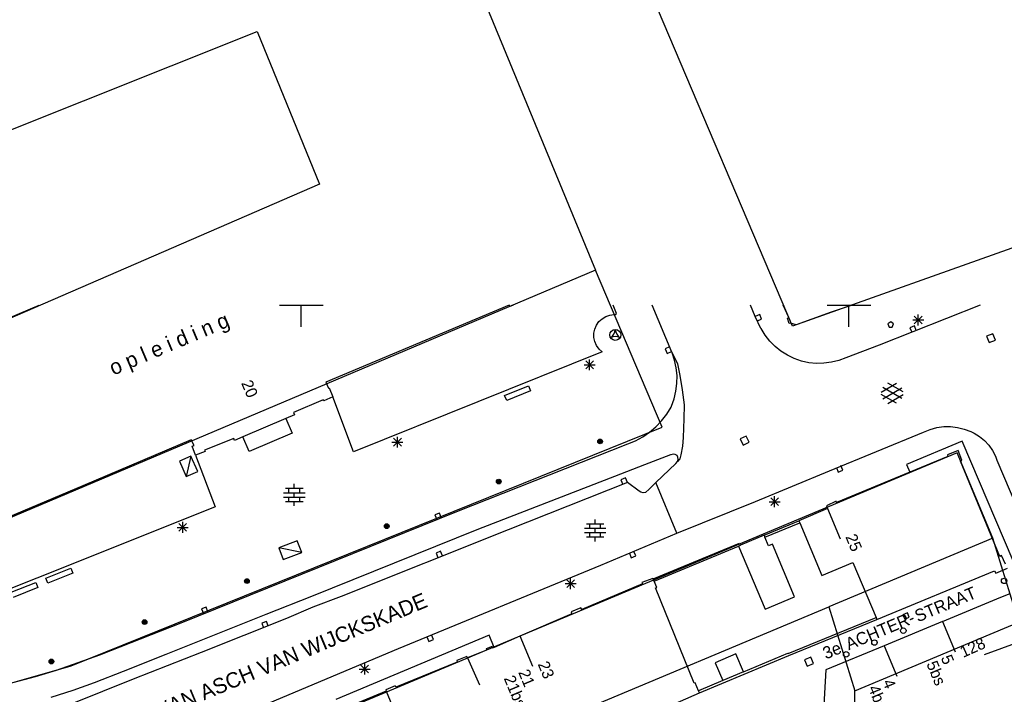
# Model space of a CAD drawing. Header units: millimetres. Extents: x 135944 to 142000, y 454200 to 456692.
# Tile 119 of 185: x 136724 to 136814, y 456464 to 456526. Entities that reach past the tile are written whole.
import ezdxf
from ezdxf.enums import TextEntityAlignment as Align

# ---------------------------------------------------------------- set-up
doc = ezdxf.new("R2010")
doc.units = ezdxf.units.MM
doc.layers.add('TotaalGBKN2013_Bistad', color=251, linetype='Continuous')
doc.layers.add('TotaalGBKN2013X$0$Contouren', color=251, linetype='Continuous')
doc.styles.add('TotaalGBKN2013X$0$GBKN binnenstad 2009$0$Standard', font='txt')

msp = doc.modelspace()

# ---------------------------------------------------------------- linework, layer by layer
at = {"layer": 'TotaalGBKN2013_Bistad'}
for p, q in [((136716.738, 456496.051), (136726.063, 456500)), ((136748, 456500), (136750, 456500)), ((136750, 456500), (136752, 456500)), ((136750, 456498), (136750, 456500)), ((136768.992, 456499.992), (136752.237, 456492.968)), ((136769.063, 456499.88), (136768.992, 456499.992)), ((136769.352, 456500), (136769.063, 456499.88)), ((136778.79, 456499.24), (136778.477, 456500)), ((136783.825, 456495.71), (136782.021, 456500)), ((136791.442, 456498.94), (136791.009, 456500)), ((136794.503, 456498.851), (136794.001, 456500)), ((136798.393, 456499.35), (136795.179, 456498.195)), ((136798, 456500), (136800, 456500)), ((136800.305, 456500), (136798.393, 456499.35)), ((136800, 456500), (136802, 456500)), ((136800, 456498), (136800, 456500)), ((136811.992, 456500), (136802.759, 456496.345)), ((136776.951, 456498.166), (136777.175, 456498.485)), ((136777.175, 456498.485), (136777.459, 456498.752)), ((136777.459, 456498.752), (136777.792, 456498.955)), ((136777.792, 456498.955), (136778.158, 456499.086)), ((136778.158, 456499.086), (136778.544, 456499.14)), ((136778.544, 456499.14), (136778.67, 456499.14)), ((136778.67, 456499.14), (136778.79, 456499.24)), ((136791.851, 456499.135), (136791.438, 456498.958)), ((136791.966, 456497.87), (136791.442, 456498.94)), ((136791.615, 456498.544), (136792.028, 456498.721)), ((136792.028, 456498.721), (136791.851, 456499.135)), ((136794.377, 456498.793), (136794.503, 456498.851)), ((136794.549, 456498.303), (136794.377, 456498.793)), ((136803.814, 456498.464), (136803.564, 456498.282)), ((136804.064, 456498.282), (136803.814, 456498.464)), ((136805.825, 456498.637), (136806.825, 456498.637)), ((136805.971, 456498.283), (136806.679, 456498.991)), ((136806.679, 456498.283), (136805.971, 456498.991)), ((136806.325, 456498.137), (136806.325, 456499.137)), ((136776.719, 456497.426), (136776.797, 456497.808)), ((136776.797, 456497.808), (136776.951, 456498.166)), ((136791.98, 456497.844), (136791.966, 456497.87)), ((136792.341, 456497.252), (136791.98, 456497.844)), ((136794.657, 456498.334), (136794.549, 456498.303)), ((136795.179, 456498.195), (136794.657, 456498.334)), ((136803.564, 456498.282), (136803.668, 456497.964)), ((136803.668, 456497.964), (136803.961, 456497.964)), ((136803.961, 456497.964), (136804.064, 456498.282)), ((136805.985, 456498.098), (136805.567, 456497.932)), ((136805.567, 456497.932), (136805.733, 456497.514)), ((136806.152, 456497.68), (136805.985, 456498.098)), ((136776.721, 456497.037), (136776.719, 456497.426)), ((136776.801, 456496.656), (136776.721, 456497.037)), ((136776.958, 456496.299), (136776.801, 456496.656)), ((136792.768, 456496.706), (136792.341, 456497.252)), ((136793.255, 456496.212), (136792.768, 456496.706)), ((136813.147, 456497.379), (136812.571, 456497.149)), ((136812.571, 456497.149), (136812.801, 456496.573)), ((136812.801, 456496.573), (136813.377, 456496.803)), ((136813.377, 456496.803), (136813.147, 456497.379)), ((136777.184, 456495.982), (136776.958, 456496.299)), ((136777.47, 456495.717), (136777.184, 456495.982)), ((136783.633, 456496.169), (136783.218, 456495.995)), ((136783.218, 456495.995), (136783.393, 456495.58)), ((136783.393, 456495.58), (136783.808, 456495.755)), ((136793.795, 456495.778), (136793.255, 456496.212)), ((136794.382, 456495.408), (136793.795, 456495.778)), ((136802.759, 456496.345), (136799.732, 456495.181)), ((136777.47, 456495.717), (136754.774, 456486.588)), ((136775.968, 456494.184), (136776.676, 456494.892)), ((136776.676, 456494.184), (136775.968, 456494.892)), ((136776.322, 456494.038), (136776.322, 456495.038)), ((136783.851, 456495.647), (136783.825, 456495.71)), ((136783.825, 456495.71), (136784.339, 456494.64)), ((136784.079, 456494.967), (136783.851, 456495.647)), ((136784.23, 456494.266), (136784.079, 456494.967)), ((136795.007, 456495.109), (136794.382, 456495.408)), ((136795.663, 456494.884), (136795.007, 456495.109)), ((136796.34, 456494.736), (136795.663, 456494.884)), ((136799.083, 456494.936), (136798.411, 456494.767)), ((136799.732, 456495.181), (136799.083, 456494.936)), ((136775.822, 456494.538), (136776.822, 456494.538)), ((136784.303, 456493.553), (136784.23, 456494.266)), ((136784.339, 456494.64), (136784.572, 456493.576)), ((136797.03, 456494.666), (136796.34, 456494.736)), ((136797.724, 456494.677), (136797.03, 456494.666)), ((136798.411, 456494.767), (136797.724, 456494.677)), ((136784.295, 456492.836), (136784.303, 456493.553)), ((136784.572, 456493.576), (136784.784, 456492.253)), ((136752.237, 456492.968), (136752.477, 456492.41)), ((136752.477, 456492.41), (136752.557, 456492.434)), ((136752.557, 456492.434), (136752.889, 456491.611)), ((136768.565, 456491.729), (136770.737, 456492.628)), ((136770.928, 456492.166), (136768.756, 456491.267)), ((136770.737, 456492.628), (136770.928, 456492.166)), ((136784.208, 456492.125), (136784.295, 456492.836)), ((136784.784, 456492.253), (136784.95, 456490.9)), ((136802.951, 456492.054), (136804.353, 456492.863)), ((136803.088, 456491.441), (136804.821, 456492.44)), ((136804.821, 456491.452), (136803.089, 456492.454)), ((136804.951, 456492.071), (136803.565, 456492.872)), ((136752.011, 456491.34), (136749.275, 456490.182)), ((136752.045, 456491.26), (136752.011, 456491.34)), ((136752.889, 456491.611), (136752.045, 456491.26)), ((136754.774, 456486.588), (136752.889, 456491.611)), ((136768.756, 456491.267), (136768.565, 456491.729)), ((136783.799, 456490.753), (136784.042, 456491.428)), ((136784.042, 456491.428), (136784.208, 456492.125)), ((136804.352, 456491.031), (136802.951, 456491.84)), ((136803.565, 456491.022), (136804.951, 456491.822)), ((136783.362, 456490.029), (136783.756, 456490.673)), ((136783.756, 456490.673), (136783.799, 456490.753)), ((136784.95, 456490.9), (136784.927, 456489.6)), ((136748.59, 456489.636), (136744.661, 456487.949)), ((136749.368, 456489.97), (136748.59, 456489.636)), ((136748.59, 456489.636), (136749.16, 456488.288)), ((136749.275, 456490.182), (136749.368, 456489.97)), ((136782.901, 456489.43), (136783.362, 456490.029)), ((136784.927, 456489.6), (136784.87, 456487.91)), ((136781.803, 456488.395), (136782.379, 456488.884)), ((136782.379, 456488.884), (136782.901, 456489.43)), ((136806.823, 456488.403), (136807.41, 456488.643)), ((136807.41, 456488.643), (136808.023, 456488.808)), ((136808.023, 456488.808), (136808.652, 456488.894)), ((136808.652, 456488.894), (136809.286, 456488.9)), ((136809.286, 456488.9), (136809.916, 456488.827)), ((136809.916, 456488.827), (136810.532, 456488.675)), ((136810.532, 456488.675), (136811.124, 456488.447)), ((136739.953, 456487.693), (136730.065, 456483.483)), ((136740.229, 456487.185), (136739.953, 456487.693)), ((136743.838, 456487.827), (136741.171, 456486.742)), ((136743.897, 456487.621), (136743.838, 456487.827)), ((136744.661, 456487.949), (136743.897, 456487.621)), ((136745.244, 456486.624), (136744.661, 456487.949)), ((136749.16, 456488.288), (136745.244, 456486.624)), ((136758.426, 456487.122), (136759.134, 456487.83)), ((136759.134, 456487.122), (136758.426, 456487.83)), ((136758.78, 456486.976), (136758.78, 456487.976)), ((136780.512, 456487.613), (136781.178, 456487.97)), ((136781.178, 456487.97), (136781.803, 456488.395)), ((136784.87, 456487.91), (136784.812, 456487.12)), ((136790.627, 456488.037), (136790.068, 456487.768)), ((136790.068, 456487.768), (136790.337, 456487.209)), ((136790.896, 456487.478), (136790.627, 456488.037)), ((136798.235, 456484.845), (136806.823, 456488.403)), ((136811.124, 456488.447), (136811.431, 456488.293)), ((136811.431, 456488.293), (136811.93, 456487.988)), ((136811.93, 456487.988), (136812.382, 456487.617)), ((136740.034, 456487.122), (136740.229, 456487.185)), ((136740.348, 456486.298), (136740.034, 456487.122)), ((136758.28, 456487.476), (136759.28, 456487.476)), ((136764.188, 456481.14), (136779.812, 456487.329)), ((136779.812, 456487.329), (136780.512, 456487.613)), ((136784.812, 456487.12), (136784.664, 456486.311)), ((136790.337, 456487.209), (136790.896, 456487.478)), ((136810.352, 456487.577), (136805.267, 456485.44)), ((136815.008, 456476.627), (136810.352, 456487.577)), ((136812.382, 456487.617), (136812.78, 456487.189)), ((136812.78, 456487.189), (136813.116, 456486.71)), ((136739.922, 456486.191), (136738.879, 456485.729)), ((136739.922, 456486.191), (136739.498, 456484.331)), ((136740.541, 456484.793), (136739.922, 456486.191)), ((136741.21, 456486.631), (136740.348, 456486.298)), ((136740.348, 456486.298), (136742.148, 456481.569)), ((136741.171, 456486.742), (136741.21, 456486.631)), ((136783.723, 456486.311), (136781.342, 456485.421)), ((136783.743, 456486.321), (136783.723, 456486.311)), ((136783.939, 456486.375), (136783.743, 456486.321)), ((136784.141, 456486.35), (136783.939, 456486.375)), ((136784.318, 456486.25), (136784.141, 456486.35)), ((136784.385, 456486.112), (136784.318, 456486.25)), ((136784.556, 456485.951), (136784.353, 456485.709)), ((136784.353, 456485.709), (136784.408, 456485.907)), ((136784.408, 456485.907), (136784.385, 456486.112)), ((136784.664, 456486.311), (136784.556, 456485.951)), ((136809.026, 456486.156), (136805.564, 456484.731)), ((136809.979, 456486.702), (136808.996, 456486.327)), ((136808.996, 456486.327), (136809.026, 456486.156)), ((136810.323, 456485.821), (136809.979, 456486.702)), ((136813.116, 456486.71), (136813.383, 456486.19)), ((136813.383, 456486.19), (136813.514, 456485.845)), ((136738.879, 456485.729), (136739.498, 456484.331)), ((136781.342, 456485.421), (136779.155, 456484.543)), ((136782.369, 456483.787), (136784.196, 456485.521)), ((136784.196, 456485.521), (136784.353, 456485.709)), ((136798.853, 456485.161), (136799.024, 456484.745)), ((136799.44, 456484.917), (136799.269, 456485.333)), ((136805.267, 456485.44), (136805.564, 456484.731)), ((136810.202, 456485.757), (136810.323, 456485.821)), ((136813.771, 456477.025), (136810.202, 456485.757)), ((136813.514, 456485.845), (136815.329, 456481.535)), ((136739.498, 456484.331), (136740.541, 456484.793)), ((136779.155, 456484.543), (136766.017, 456479.46)), ((136779.605, 456484.207), (136779.186, 456484.041)), ((136779.77, 456483.788), (136779.605, 456484.207)), ((136791.476, 456482.072), (136798.235, 456484.845)), ((136805.564, 456484.731), (136798.869, 456481.976)), ((136799.024, 456484.745), (136799.44, 456484.917)), ((136730.065, 456483.483), (136723.201, 456480.604)), ((136748.561, 456483.266), (136750.161, 456483.266)), ((136748.861, 456482.866), (136748.861, 456483.266)), ((136749.361, 456483.266), (136749.361, 456483.666)), ((136749.861, 456482.866), (136749.861, 456483.266)), ((136779.782, 456483.792), (136768.882, 456479.485)), ((136779.186, 456484.041), (136779.352, 456483.623)), ((136780.849, 456482.991), (136779.782, 456483.792)), ((136781.763, 456483.187), (136781.43, 456482.887)), ((136782.369, 456483.787), (136781.763, 456483.187)), ((136784.299, 456479.161), (136782.369, 456483.787)), ((136748.381, 456482.866), (136750.341, 456482.866)), ((136748.381, 456482.466), (136750.341, 456482.466)), ((136748.861, 456482.066), (136748.861, 456482.466)), ((136749.361, 456482.466), (136749.361, 456482.866)), ((136749.861, 456482.066), (136749.861, 456482.466)), ((136780.998, 456482.902), (136780.849, 456482.991)), ((136781.212, 456482.855), (136780.998, 456482.902)), ((136781.43, 456482.887), (136781.212, 456482.855)), ((136792.863, 456481.68), (136793.571, 456482.388)), ((136793.571, 456481.68), (136792.863, 456482.388)), ((136793.217, 456481.534), (136793.217, 456482.534)), ((136742.148, 456481.569), (136729.46, 456476.499)), ((136748.561, 456482.066), (136750.161, 456482.066)), ((136749.361, 456481.666), (136749.361, 456482.066)), ((136784.299, 456479.161), (136791.476, 456482.072)), ((136792.717, 456482.034), (136793.717, 456482.034)), ((136798.049, 456481.41), (136795.43, 456480.309)), ((136798.84, 456482.087), (136797.966, 456481.676)), ((136797.966, 456481.676), (136798.049, 456481.41)), ((136798.049, 456481.41), (136799.203, 456478.641)), ((136798.869, 456481.976), (136798.84, 456482.087)), ((136739.046, 456470.995), (136764.188, 456481.14)), ((136762.614, 456481.004), (136762.196, 456480.838)), ((136762.196, 456480.838), (136762.362, 456480.419)), ((136762.781, 456480.586), (136762.614, 456481.004)), ((136738.671, 456479.695), (136739.671, 456479.695)), ((136738.817, 456479.341), (136739.525, 456480.049)), ((136739.525, 456479.341), (136738.817, 456480.049)), ((136739.171, 456479.195), (136739.171, 456480.195)), ((136775.852, 456479.622), (136777.812, 456479.622)), ((136776.032, 456480.022), (136777.632, 456480.022)), ((136776.332, 456479.622), (136776.332, 456480.022)), ((136776.832, 456480.022), (136776.832, 456480.422)), ((136776.832, 456479.222), (136776.832, 456479.622)), ((136777.332, 456479.622), (136777.332, 456480.022)), ((136792.25, 456478.972), (136795.43, 456480.309)), ((136792.328, 456478.788), (136795.507, 456480.125)), ((136795.43, 456480.309), (136795.507, 456480.125)), ((136795.507, 456480.125), (136797.531, 456475.313)), ((136766.017, 456479.46), (136750.93, 456473.383)), ((136768.882, 456479.485), (136753.638, 456473.398)), ((136775.852, 456479.222), (136777.812, 456479.222)), ((136776.032, 456478.822), (136777.632, 456478.822)), ((136776.332, 456478.822), (136776.332, 456479.222)), ((136776.832, 456478.422), (136776.832, 456478.822)), ((136777.332, 456478.822), (136777.332, 456479.222)), ((136777.356, 456476.255), (136784.299, 456479.161)), ((136792.25, 456478.972), (136790.092, 456478.064)), ((136792.25, 456478.972), (136792.328, 456478.788)), ((136792.657, 456478.005), (136792.328, 456478.788)), ((136749.637, 456478.473), (136747.946, 456477.832)), ((136750.042, 456477.404), (136747.946, 456477.832)), ((136747.946, 456477.832), (136748.351, 456476.763)), ((136750.042, 456477.404), (136749.637, 456478.473)), ((136782.114, 456474.991), (136790.011, 456478.262)), ((136782.221, 456474.787), (136789.926, 456477.979)), ((136789.926, 456477.979), (136790.092, 456478.064)), ((136789.926, 456477.979), (136792.354, 456472.216)), ((136790.011, 456478.262), (136790.092, 456478.064)), ((136793.017, 456478.157), (136792.657, 456478.005)), ((136795.041, 456473.346), (136793.017, 456478.157)), ((136748.351, 456476.763), (136750.042, 456477.404)), ((136762.721, 456477.522), (136762.303, 456477.356)), ((136762.303, 456477.356), (136762.469, 456476.937)), ((136762.888, 456477.104), (136762.721, 456477.522)), ((136779.952, 456477.336), (136780.123, 456476.92)), ((136780.123, 456476.92), (136780.539, 456477.092)), ((136780.539, 456477.092), (136780.368, 456477.508)), ((136813.937, 456477.118), (136813.771, 456477.025)), ((136814.304, 456476.327), (136813.937, 456477.118)), ((136729.46, 456476.499), (136717.423, 456471.73)), ((136726.688, 456475.065), (136728.966, 456475.967)), ((136728.966, 456475.967), (136729.15, 456475.502)), ((136758.87, 456468.626), (136777.356, 456476.255)), ((136797.531, 456475.313), (136800.362, 456476.503)), ((136800.362, 456476.503), (136802.485, 456471.462)), ((136813.399, 456475.51), (136814.466, 456475.979)), ((136729.15, 456475.502), (136726.873, 456474.6)), ((136802.556, 456471.293), (136813.301, 456475.739)), ((136813.301, 456475.739), (136813.399, 456475.51)), ((136723.5, 456473.767), (136725.757, 456474.661)), ((136725.941, 456474.196), (136723.685, 456473.302)), ((136725.757, 456474.661), (136725.941, 456474.196)), ((136726.873, 456474.6), (136726.688, 456475.065)), ((136774.09, 456474.563), (136775.09, 456474.563)), ((136774.236, 456474.209), (136774.944, 456474.917)), ((136774.944, 456474.209), (136774.236, 456474.917)), ((136774.59, 456474.063), (136774.59, 456475.063)), ((136781.144, 456474.546), (136775.622, 456472.208)), ((136782.093, 456475.032), (136781.106, 456474.657)), ((136781.106, 456474.657), (136781.144, 456474.546)), ((136782.114, 456474.991), (136782.093, 456475.032)), ((136782.221, 456474.787), (136782.114, 456474.991)), ((136782.458, 456474.215), (136782.221, 456474.787)), ((136782.355, 456474.173), (136782.458, 456474.215)), ((136785.874, 456465.457), (136782.355, 456474.173)), ((136750.93, 456473.383), (136746.774, 456471.754)), ((136753.638, 456473.398), (136751.043, 456472.405)), ((136792.354, 456472.216), (136795.041, 456473.346)), ((136808.546, 456471.093), (136813.86, 456473.313)), ((136813.86, 456473.313), (136814.729, 456473.656)), ((136741.324, 456472.418), (136740.902, 456472.263)), ((136741.479, 456471.996), (136741.324, 456472.418)), ((136751.043, 456472.405), (136748.646, 456471.389)), ((136746.774, 456471.754), (136737.63, 456468.098)), ((136740.902, 456472.263), (136741.057, 456471.841)), ((136774.698, 456471.804), (136769.966, 456469.755)), ((136775.523, 456472.364), (136774.654, 456471.974)), ((136774.654, 456471.974), (136774.698, 456471.804)), ((136775.622, 456472.208), (136775.523, 456472.364)), ((136805.335, 456471.898), (136804.92, 456471.725)), ((136804.92, 456471.725), (136805.093, 456471.31)), ((136805.093, 456471.31), (136805.508, 456471.483)), ((136805.508, 456471.483), (136805.335, 456471.898)), ((136731.597, 456468.056), (136739.046, 456470.995)), ((136748.646, 456471.389), (136740.851, 456468.272)), ((136746.809, 456471.115), (136746.391, 456470.949)), ((136746.391, 456470.949), (136746.557, 456470.531)), ((136746.975, 456470.697), (136746.809, 456471.115)), ((136794.446, 456468.192), (136802.485, 456471.462)), ((136794.521, 456468.007), (136802.556, 456471.293)), ((136802.485, 456471.462), (136802.556, 456471.293)), ((136808.546, 456471.093), (136803.229, 456468.873)), ((136808.541, 456471.104), (136809.692, 456468.334)), ((136767.167, 456469.86), (136753.143, 456463.985)), ((136761.476, 456469.699), (136761.647, 456469.283)), ((136762.063, 456469.455), (136761.892, 456469.871)), ((136767.624, 456468.741), (136767.167, 456469.86)), ((136769.966, 456469.755), (136767.624, 456468.741)), ((136769.954, 456469.783), (136771.108, 456467.014)), ((136761.647, 456469.283), (136762.063, 456469.455)), ((136767.414, 456468.805), (136766.892, 456468.621)), ((136767.448, 456468.665), (136767.414, 456468.805)), ((136803.229, 456468.873), (136797.899, 456466.684)), ((136803.22, 456468.894), (136804.371, 456466.124)), ((136815.519, 456469.213), (136812.352, 456468.051)), ((136727.658, 456466.655), (136731.597, 456468.056)), ((136737.63, 456468.098), (136733.745, 456466.526)), ((136740.851, 456468.272), (136734.64, 456465.833)), ((136752.361, 456465.886), (136758.87, 456468.626)), ((136765.126, 456467.916), (136764.192, 456467.551)), ((136765.174, 456467.77), (136765.126, 456467.916)), ((136766.92, 456468.491), (136765.174, 456467.77)), ((136766.892, 456468.621), (136766.92, 456468.491)), ((136767.624, 456468.741), (136767.448, 456468.665)), ((136786.361, 456464.575), (136794.521, 456468.007)), ((136789.689, 456468.135), (136787.791, 456467.336)), ((136790.372, 456466.516), (136789.689, 456468.135)), ((136790.372, 456466.516), (136794.433, 456468.224)), ((136794.433, 456468.224), (136794.446, 456468.192)), ((136755.436, 456466.407), (136756.144, 456467.115)), ((136756.144, 456466.407), (136755.436, 456467.115)), ((136755.79, 456466.261), (136755.79, 456467.261)), ((136764.22, 456467.401), (136758.626, 456465.108)), ((136764.192, 456467.551), (136764.22, 456467.401)), ((136765.174, 456467.77), (136766.281, 456465.328)), ((136787.791, 456467.336), (136788.475, 456465.715)), ((136796.517, 456467.843), (136795.945, 456467.603)), ((136795.945, 456467.603), (136796.185, 456467.031)), ((136796.185, 456467.031), (136796.757, 456467.271)), ((136796.757, 456467.271), (136796.517, 456467.843)), ((136723.196, 456465.414), (136725.725, 456466.08)), ((136725.725, 456466.08), (136727.658, 456466.655)), ((136733.745, 456466.526), (136731.103, 456465.516)), ((136755.29, 456466.761), (136756.29, 456466.761)), ((136790.372, 456466.516), (136788.475, 456465.715)), ((136797.899, 456466.684), (136797.686, 456462.954)), ((136734.64, 456465.833), (136725.02, 456461.975)), ((136731.103, 456465.516), (136729.129, 456464.796)), ((136729.962, 456456.535), (136752.361, 456465.886)), ((136758.567, 456465.238), (136757.718, 456464.851)), ((136758.626, 456465.108), (136758.567, 456465.238)), ((136785.975, 456465.498), (136785.874, 456465.457)), ((136786.261, 456464.782), (136785.975, 456465.498)), ((136788.475, 456465.715), (136786.261, 456464.782)), ((136729.129, 456464.796), (136727.13, 456464.153)), ((136757.754, 456464.754), (136749.642, 456461.41)), ((136757.718, 456464.851), (136757.754, 456464.754)), ((136757.754, 456464.754), (136758.908, 456461.985)), ((136783.364, 456463.272), (136786.361, 456464.575)), ((136786.361, 456464.575), (136786.261, 456464.782))]:
    msp.add_line(p, q, dxfattribs=at)
for centre, radius in [((136778.669, 456497.268), 0.5), ((136777.276, 456487.545), 0.215), ((136777.276, 456487.545), 0.155), ((136777.276, 456487.545), 0.095), ((136777.276, 456487.545), 0.035), ((136768.032, 456483.876), 0.215), ((136768.032, 456483.876), 0.155), ((136768.032, 456483.876), 0.095), ((136768.032, 456483.876), 0.035), ((136757.8, 456479.807), 0.215), ((136757.8, 456479.807), 0.155), ((136757.8, 456479.807), 0.095), ((136757.8, 456479.807), 0.035), ((136745.038, 456474.797), 0.215), ((136745.038, 456474.797), 0.155), ((136745.038, 456474.797), 0.095), ((136745.038, 456474.797), 0.035), ((136814.171, 456474.812), 0.25), ((136735.69, 456471.05), 0.215), ((136735.69, 456471.05), 0.155), ((136735.69, 456471.05), 0.095), ((136735.69, 456471.05), 0.035), ((136804.965, 456470.27), 0.25), ((136802.333, 456469.176), 0.25), ((136799.747, 456468.103), 0.25), ((136727.18, 456467.45), 0.215), ((136727.18, 456467.45), 0.155), ((136727.18, 456467.45), 0.095), ((136727.18, 456467.45), 0.035)]:
    msp.add_circle(centre, radius, dxfattribs=at)
for centre, radius, start, end in [((136777.687, 456497.836), 0.984, 303.89611, 356.03804), ((136779.649, 456497.835), 0.982, 183.93068, 236.24524), ((136778.669, 456496.119), 0.999, 64.2764, 115.72044)]:
    msp.add_arc(centre, radius, start, end, dxfattribs=at)
at = {"layer": 'TotaalGBKN2013X$0$Contouren'}
for p, q in [((136794.859, 456498.066), (136764.322, 456569.982)), ((136751.6, 456564.35), (136776.864, 456503.186)), ((136716.549, 456513.247), (136745.966, 456524.979)), ((136745.966, 456524.979), (136751.676, 456511.037)), ((136842.052, 456514.908), (136794.859, 456498.066)), ((136751.676, 456511.037), (136708.805, 456492.478)), ((136776.864, 456503.186), (136715.168, 456477.07)), ((136782.934, 456488.838), (136776.864, 456503.186)), ((136728.994, 456467.055), (136782.934, 456488.838)), ((136809.893, 456486.494), (136729.926, 456453)), ((136813.125, 456478.707), (136809.893, 456486.494)), ((136813.125, 456478.707), (136798.156, 456472.437)), ((136815.523, 456471.039), (136813.125, 456478.707)), ((136733.223, 456445.241), (136798.156, 456472.437)), ((136798.156, 456472.437), (136800.554, 456464.77)), ((136800.554, 456464.77), (136815.523, 456471.039)), ((136722.487, 456465.19), (136728.994, 456467.055)), ((136801.05, 456422.481), (136800.554, 456464.77))]:
    msp.add_line(p, q, dxfattribs=at)

# ---------------------------------------------------------------- texts
at = {"layer": 'TotaalGBKN2013_Bistad', "style": 'TotaalGBKN2013X$0$GBKN binnenstad 2009$0$Standard'}
msp.add_text('o p l e i d i n g', height=1.4, rotation=22.9522, dxfattribs=at).set_placement((136737.999, 456496.306), align=Align.MIDDLE)
for s, rotation, p in [('20', 293.2014, (136745.597, 456491.634)), ('128', 24.1651, (136812.361, 456469.219))]:
    msp.add_text(s, height=1.054, rotation=rotation, dxfattribs=at).set_placement(p, align=Align.MIDDLE_RIGHT)
for s, rotation, p in [('25', 292.3711, (136800.153, 456479.035)), ('5', 292.5541, (136808.859, 456467.992)), ('23', 292.6173, (136772.057, 456467.411)), ('5bs', 292.5541, (136807.539, 456467.441)), ('21bs', 292.6173, (136768.956, 456466.121)), ('21', 292.6173, (136770.277, 456466.671)), ('4', 292.5541, (136803.539, 456465.781)), ('4bs', 292.5541, (136802.218, 456465.232))]:
    msp.add_text(s, height=1.054, rotation=rotation, dxfattribs=at).set_placement(p, align=Align.MIDDLE_LEFT)
at = {"layer": 'TotaalGBKN2013_Bistad', "style": 'TotaalGBKN2013X$0$GBKN binnenstad 2009$0$Standard', "width": 1.000894}
for s, p in [('STRAAT', (136806.295, 456471.019)), ('ACHTER-', (136799.983, 456468.462)), ('3e', (136797.9, 456467.627))]:
    msp.add_text(s, height=1.119, rotation=22.66975, dxfattribs=at).set_placement(p)
at = {"layer": 'TotaalGBKN2013_Bistad', "style": 'TotaalGBKN2013X$0$GBKN binnenstad 2009$0$Standard'}
msp.add_text('VAN ASCH VAN WIJCKSKADE', height=1.4, rotation=22.72023, dxfattribs=at).set_placement((136737.077, 456462.197))

doc.saveas('drawing.dxf')
